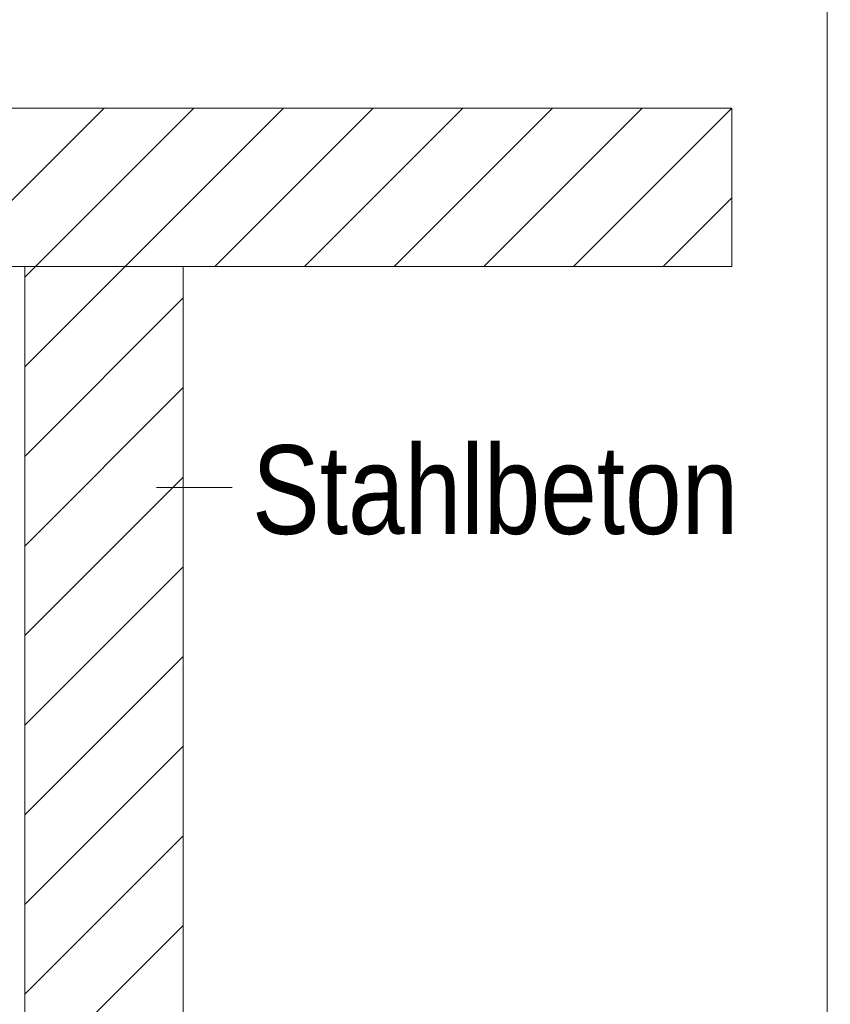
# Model space of a CAD drawing. Extents: x -620 to 300, y 62 to 1107.
# Tile 217 of 256: x 255 to 268, y 712 to 728. Entities that reach past the tile are written whole.
import ezdxf
from ezdxf.lldxf.tags import DXFTag

# ---------------------------------------------------------------- set-up
doc = ezdxf.new("R2010")
doc.units = 0
doc.layers.get('0').update_dxf_attribs({"lineweight": 35})
doc.layers.add('E_Detail_Beschriftung', color=7, linetype='Continuous', lineweight=13, true_color=0x009900)
doc.layers.add('E_Detail_Wandschraffur', color=7, linetype='Continuous', lineweight=5, true_color=0xc0c0c0)
doc.layers.add('E_Detail_Linie_Text_Bem', color=7, linetype='Continuous', lineweight=13)
doc.styles.get("Standard").update_dxf_attribs({"font": 'ARIALN.TTF'})
tags = doc.linetypes.add('fein_strichliert', pattern=[4, 1, -2, 1]).pattern_tags.tags
tags[8:9] = [DXFTag(74, 4), DXFTag(75, 0), DXFTag(340, '0'), DXFTag(46, 0.0), DXFTag(50, 0.0), DXFTag(44, 0.0), DXFTag(45, 0.0)]
tags[6:7] = [DXFTag(74, 4), DXFTag(75, 0), DXFTag(340, '0'), DXFTag(46, 0.0), DXFTag(50, 0.0), DXFTag(44, 0.0), DXFTag(45, 0.0)]
tags[4:5] = [DXFTag(74, 4), DXFTag(75, 0), DXFTag(340, '0'), DXFTag(46, 0.0), DXFTag(50, 0.0), DXFTag(44, 0.0), DXFTag(45, 0.0)]
tags = doc.linetypes.add('fein_strichliert-A06G9G0V8I', pattern=[4, 1, -2, 1]).pattern_tags.tags
tags[8:9] = [DXFTag(74, 4), DXFTag(75, 0), DXFTag(340, '0'), DXFTag(46, 0.0), DXFTag(50, 0.0), DXFTag(44, 0.0), DXFTag(45, 0.0)]
tags[6:7] = [DXFTag(74, 4), DXFTag(75, 0), DXFTag(340, '0'), DXFTag(46, 0.0), DXFTag(50, 0.0), DXFTag(44, 0.0), DXFTag(45, 0.0)]
tags[4:5] = [DXFTag(74, 4), DXFTag(75, 0), DXFTag(340, '0'), DXFTag(46, 0.0), DXFTag(50, 0.0), DXFTag(44, 0.0), DXFTag(45, 0.0)]

# ---------------------------------------------------------------- blocks, each defined once
blk = doc.blocks.new('Referenz-A06G9G0Z8I')
at = {"layer": 'E_Detail_Linie_Text_Bem', "linetype": 'fein_strichliert-A06G9G0V8I', "ltscale": 0.65}
blk.add_line((267.814, 681.811), (267.814, 743.127), dxfattribs=at)
at = {"layer": 'E_Detail_Linie_Text_Bem', "linetype": 'Continuous', "ltscale": 0.13}
for p, q in [((206.334, 726.2), (266.312, 726.2)), ((266.312, 726.2), (266.312, 723.7)), ((266.312, 723.7), (218.334, 723.7)), ((255.161, 723.7), (257.661, 723.7)), ((255.161, 711.9), (255.161, 723.7)), ((257.661, 723.7), (257.661, 683.7))]:
    blk.add_line(p, q, dxfattribs=at)
at = {"layer": 'E_Detail_Linie_Text_Bem', "color": 0, "linetype": 'Continuous', "ltscale": 0.13}
blk.add_line((258.431, 720.212), (257.239, 720.212), dxfattribs=at)
at = {"layer": 'E_Detail_Wandschraffur', "linetype": 'ByBlock', "ltscale": 0.13}
for p, q in [((253.914, 723.7), (256.414, 726.2)), ((256.743, 723.7), (259.243, 726.2)), ((259.571, 723.7), (262.071, 726.2)), ((262.4, 723.7), (264.9, 726.2)), ((265.228, 723.7), (266.312, 724.784)), ((255.161, 722.119), (256.743, 723.7)), ((255.161, 719.29), (257.661, 721.79)), ((255.161, 716.462), (257.661, 718.962)), ((255.161, 713.633), (257.661, 716.133)), ((255.161, 710.805), (257.661, 713.305))]:
    blk.add_line(p, q, dxfattribs=at)
at = {"layer": 'E_Detail_Wandschraffur', "linetype": 'fein_strichliert', "ltscale": 0.13}
for p, q in [((255.328, 723.7), (257.828, 726.2)), ((258.157, 723.7), (260.657, 726.2)), ((260.985, 723.7), (263.485, 726.2)), ((263.814, 723.7), (266.312, 726.199)), ((255.161, 723.533), (255.328, 723.7)), ((255.161, 720.704), (257.661, 723.204)), ((255.161, 717.876), (257.661, 720.376)), ((255.161, 715.048), (257.661, 717.548)), ((255.161, 712.219), (257.661, 714.719))]:
    blk.add_line(p, q, dxfattribs=at)
at = {"layer": 'E_Detail_Beschriftung', "linetype": 'Continuous', "ltscale": 0.13, "insert": (258.745, 720.88), "char_height": 1.4, "attachment_point": 1}
blk.add_mtext('{\\fArial Narrow;Stahlbeton}', dxfattribs=at)

msp = doc.modelspace()

# ---------------------------------------------------------------- block references
at = {"color": 8, "lineweight": 25, "ltscale": 0.25, "true_color": 0x808080}
msp.add_blockref('Referenz-A06G9G0Z8I', (0, 0), dxfattribs=at)

doc.saveas('drawing.dxf')
